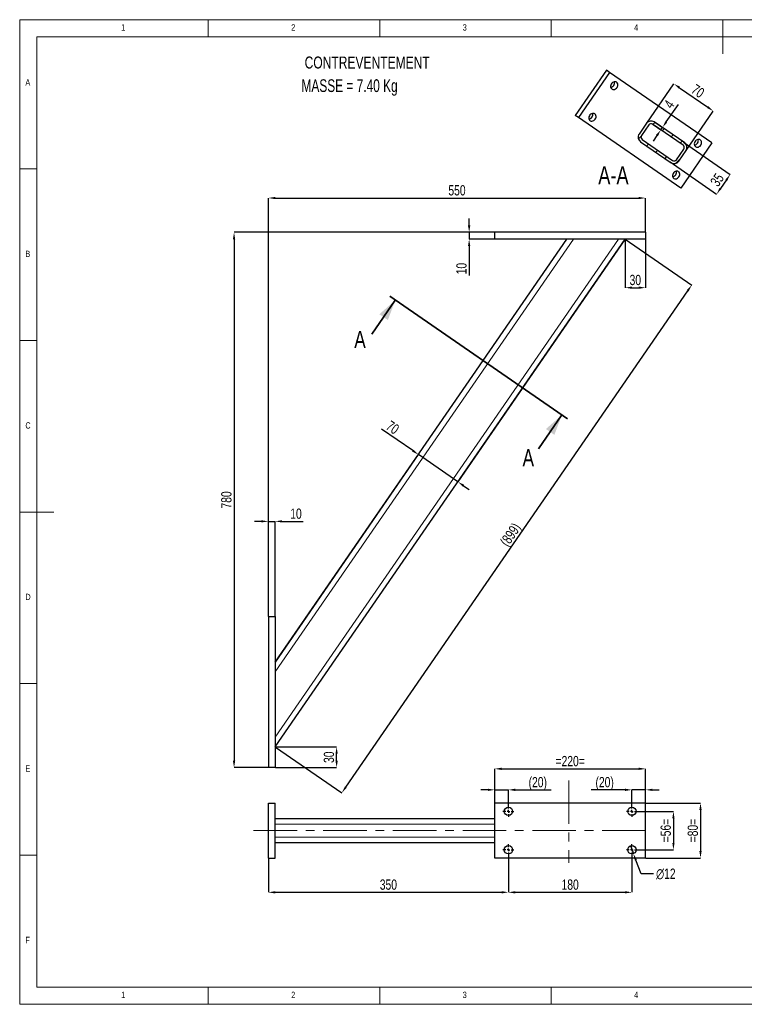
# Model space of a CAD drawing. Header units: millimetres. Extents: x 5 to 415, y 5 to 292.
# Tile 1 of 2: x 5 to 216, y 5 to 292. Entities that reach past the tile are written whole.
import ezdxf

# ---------------------------------------------------------------- set-up
doc = ezdxf.new("R2010")
doc.units = ezdxf.units.MM
doc.header["$PDSIZE"] = -1
doc.linetypes.add('CENTERX2', pattern=[20.32, 12.7, -2.54, 2.54, -2.54])
for name, color, linetype in [('COTES', 1, 'Continuous'), ('NOTES', 6, 'Continuous'), ('TRAIT-FINS', 9, 'Continuous'), ('TRAIT-MIXTES', 3, 'CENTERX2')]:
    doc.layers.add(name, color=color, linetype=linetype)
doc.layers.add('TRAIT-FORT', color=4, linetype='Continuous', lineweight=25)
doc.styles.add('SLDTEXTSTYLE0', font='TXT', dxfattribs={"width": 0.75})
doc.styles.add('SLDTEXTSTYLE4', font='TXT', dxfattribs={"width": 0.7})
doc.dimstyles.new('SLDDIMSTYLE0', dxfattribs={"dimtxt": 3, "dimasz": 2, "dimexe": 0, "dimexo": 0.0625, "dimgap": 0.75, "dimtad": 1, "dimlfac": 5, "dimrnd": 1e-09, "dimzin": 12, "dimdsep": 46, "dimtxsty": 'SLDTEXTSTYLE0', "dimsah": 1, "dimcen": 0.09, "dimadec": 0, "dimazin": 3, "dimtfac": 1, "dimtmove": 0, "dimatfit": 0, "dimfxl": 1, "dimfrac": 2, "dimtolj": 1, "dimtzin": 12, "dimarcsym": 0})
doc.dimstyles.new('SLDDIMSTYLE1', dxfattribs={"dimtxt": 3, "dimasz": 2, "dimexe": 0, "dimexo": 0.0625, "dimgap": 0.75, "dimtad": 1, "dimlfac": 5, "dimrnd": 1e-09, "dimzin": 12, "dimdsep": 46, "dimtxsty": 'SLDTEXTSTYLE0', "dimsah": 1, "dimcen": 0.09, "dimadec": 0, "dimazin": 3, "dimtfac": 1, "dimtofl": 0, "dimtmove": 0, "dimatfit": 3, "dimfxl": 1, "dimfrac": 2, "dimtolj": 1, "dimtzin": 12, "dimarcsym": 0})
doc.dimstyles.new('SLDDIMSTYLE2', dxfattribs={"dimtxt": 3, "dimasz": 2, "dimexe": 0, "dimexo": 0.0625, "dimgap": 0.75, "dimtad": 1, "dimdec": 0, "dimlfac": 5, "dimrnd": 1e-09, "dimzin": 12, "dimdsep": 46, "dimtxsty": 'SLDTEXTSTYLE0', "dimsah": 1, "dimcen": 0.09, "dimadec": 0, "dimazin": 3, "dimtfac": 1, "dimtdec": 0, "dimtofl": 0, "dimtmove": 0, "dimatfit": 3, "dimfxl": 1, "dimfrac": 2, "dimtolj": 1, "dimtzin": 12, "dimarcsym": 0})
doc.dimstyles.new('SLDDIMSTYLE3', dxfattribs={"dimtxt": 3, "dimasz": 2, "dimexe": 0, "dimexo": 0.0625, "dimgap": 0.75, "dimtad": 1, "dimdec": 0, "dimlfac": 5, "dimrnd": 1e-09, "dimzin": 12, "dimdsep": 46, "dimtxsty": 'SLDTEXTSTYLE0', "dimsah": 1, "dimcen": 0.09, "dimadec": 0, "dimazin": 3, "dimtfac": 1, "dimtdec": 0, "dimtmove": 0, "dimatfit": 0, "dimfxl": 1, "dimfrac": 2, "dimtolj": 1, "dimtzin": 12, "dimarcsym": 0})
doc.dimstyles.new('SLDDIMSTYLE4', dxfattribs={"dimtxt": 3, "dimasz": 2, "dimexe": 0, "dimexo": 0.0625, "dimgap": 0.75, "dimtad": 0, "dimtih": 1, "dimtoh": 1, "dimlfac": 5, "dimrnd": 1e-09, "dimzin": 12, "dimdsep": 46, "dimtxsty": 'SLDTEXTSTYLE0', "dimblk1": 'NONE', "dimsah": 1, "dimcen": 0, "dimadec": 0, "dimazin": 3, "dimtfac": 1, "dimtmove": 0, "dimatfit": 3, "dimldrblk": 'NONE', "dimfxl": 1, "dimfrac": 2, "dimtolj": 1, "dimtzin": 12, "dimarcsym": 0})

# ---------------------------------------------------------------- blocks, each defined once
blk = doc.blocks.new('_D')
at = {"layer": 'COTES', "color": 0, "lineweight": -2, "transparency": 16777216}
for p, q in [((75.5, 145.77), (73.5, 145.77)), ((77.5, 118.08), (77.5, 145.77)), ((77.5, 145.77), (79.5, 145.77)), ((79.5, 118.08), (79.5, 145.77)), ((81.5, 145.77), (87.63, 145.77))]:
    blk.add_line(p, q, dxfattribs=at)
at = {"layer": 'COTES', "color": 0, "transparency": 16777216}
for points in [[(75.5, 146.1), (75.5, 145.44), (77.5, 145.77)], [(81.5, 146.1), (81.5, 145.44), (79.5, 145.77)]]:
    blk.add_solid(points, dxfattribs=at)
at = {"layer": 'Defpoints', "color": 0, "transparency": 16777216}
for p in [(79.5, 145.77), (77.5, 118.02), (79.5, 118.02)]:
    blk.add_point(p, dxfattribs=at)
at = {"layer": 'COTES', "color": 0, "transparency": 16777216, "insert": (85.56, 149.52), "char_height": 3, "attachment_point": 2, "style": 'SLDTEXTSTYLE0'}
blk.add_mtext('\\A1;10', dxfattribs=at)
blk = doc.blocks.new('_D_1')
at = {"layer": 'COTES', "color": 0, "lineweight": -2, "transparency": 16777216}
for p, q in [((136.05, 232.02), (136.05, 234.02)), ((143.44, 230.02), (136.05, 230.02)), ((136.05, 230.02), (136.05, 228.02)), ((143.44, 228.02), (136.05, 228.02)), ((136.05, 226.02), (136.05, 217.39))]:
    blk.add_line(p, q, dxfattribs=at)
at = {"layer": 'COTES', "color": 0, "transparency": 16777216}
for points in [[(135.71, 232.02), (136.38, 232.02), (136.05, 230.02)], [(135.71, 226.02), (136.38, 226.02), (136.05, 228.02)]]:
    blk.add_solid(points, dxfattribs=at)
at = {"layer": 'Defpoints', "color": 0, "transparency": 16777216}
for p in [(143.5, 230.02), (136.05, 228.02), (143.5, 228.02)]:
    blk.add_point(p, dxfattribs=at)
at = {"layer": 'COTES', "color": 0, "transparency": 16777216, "insert": (132.3, 219.45), "char_height": 3, "attachment_point": 2, "rotation": 90, "style": 'SLDTEXTSTYLE0'}
blk.add_mtext('\\A1;10', dxfattribs=at)
blk = doc.blocks.new('_D_2')
at = {"layer": 'COTES', "color": 0, "lineweight": -2, "transparency": 16777216}
for p, q in [((77.5, 118.08), (77.5, 240.02)), ((79.5, 240.02), (185.5, 240.02)), ((187.5, 230.08), (187.5, 240.02))]:
    blk.add_line(p, q, dxfattribs=at)
at = {"layer": 'COTES', "color": 0, "transparency": 16777216}
for points in [[(79.5, 240.35), (79.5, 239.69), (77.5, 240.02)], [(185.5, 240.35), (185.5, 239.69), (187.5, 240.02)]]:
    blk.add_solid(points, dxfattribs=at)
at = {"layer": 'Defpoints', "color": 0, "transparency": 16777216}
for p in [(187.5, 240.02), (187.5, 230.02), (77.5, 118.02)]:
    blk.add_point(p, dxfattribs=at)
at = {"layer": 'COTES', "color": 0, "transparency": 16777216, "insert": (132.5, 243.77), "char_height": 3, "attachment_point": 2, "style": 'SLDTEXTSTYLE0'}
blk.add_mtext('\\A1;550', dxfattribs=at)
blk = doc.blocks.new('_D_3')
at = {"layer": 'COTES', "color": 0, "lineweight": -2, "transparency": 16777216}
for p, q in [((143.44, 230.02), (67.5, 230.02)), ((67.5, 228.02), (67.5, 76.02)), ((77.44, 74.02), (67.5, 74.02))]:
    blk.add_line(p, q, dxfattribs=at)
at = {"layer": 'COTES', "color": 0, "transparency": 16777216}
for points in [[(67.17, 228.02), (67.84, 228.02), (67.5, 230.02)], [(67.17, 76.02), (67.84, 76.02), (67.5, 74.02)]]:
    blk.add_solid(points, dxfattribs=at)
at = {"layer": 'Defpoints', "color": 0, "transparency": 16777216}
for p in [(143.5, 230.02), (67.5, 74.02), (77.5, 74.02)]:
    blk.add_point(p, dxfattribs=at)
at = {"layer": 'COTES', "color": 0, "transparency": 16777216, "insert": (63.75, 152.02), "char_height": 3, "attachment_point": 2, "rotation": 90, "style": 'SLDTEXTSTYLE0'}
blk.add_mtext('\\A1;780', dxfattribs=at)
blk = doc.blocks.new('_D_4')
at = {"layer": 'COTES', "color": 0, "lineweight": -2, "transparency": 16777216}
for p, q in [((181.55, 227.99), (200.93, 214.63)), ((100.07, 68.28), (199.8, 212.98)), ((79.55, 79.99), (98.93, 66.63))]:
    blk.add_line(p, q, dxfattribs=at)
at = {"layer": 'COTES', "color": 0, "transparency": 16777216}
for points in [[(199.52, 213.17), (200.07, 212.79), (200.93, 214.63)], [(99.79, 68.47), (100.34, 68.09), (98.93, 66.63)]]:
    blk.add_solid(points, dxfattribs=at)
at = {"layer": 'Defpoints', "color": 0, "transparency": 16777216}
for p in [(181.5, 228.02), (200.93, 214.63), (79.5, 80.02)]:
    blk.add_point(p, dxfattribs=at)
at = {"layer": 'COTES', "color": 0, "transparency": 16777216, "insert": (146.85, 142.76), "char_height": 3, "attachment_point": 2, "rotation": 55.4258, "style": 'SLDTEXTSTYLE0'}
blk.add_mtext('\\A1;(899)', dxfattribs=at)
blk = doc.blocks.new('_D_5')
at = {"layer": 'COTES', "color": 0, "lineweight": -2, "transparency": 16777216}
for p, q in [((181.5, 227.96), (181.5, 213.88)), ((187.5, 227.96), (187.5, 213.88)), ((183.5, 213.88), (185.5, 213.88))]:
    blk.add_line(p, q, dxfattribs=at)
at = {"layer": 'COTES', "color": 0, "transparency": 16777216}
for points in [[(183.5, 214.22), (183.5, 213.55), (181.5, 213.88)], [(185.5, 214.22), (185.5, 213.55), (187.5, 213.88)]]:
    blk.add_solid(points, dxfattribs=at)
at = {"layer": 'Defpoints', "color": 0, "transparency": 16777216}
for p in [(181.5, 228.02), (187.5, 228.02), (187.5, 213.88)]:
    blk.add_point(p, dxfattribs=at)
at = {"layer": 'COTES', "color": 0, "transparency": 16777216, "insert": (184.5, 217.63), "char_height": 3, "attachment_point": 2, "style": 'SLDTEXTSTYLE0'}
blk.add_mtext('\\A1;30', dxfattribs=at)
blk = doc.blocks.new('_D_6')
at = {"layer": 'COTES', "color": 0, "lineweight": -2, "transparency": 16777216}
for p, q in [((79.56, 80.02), (97.41, 80.02)), ((97.41, 76.02), (97.41, 78.02)), ((79.56, 74.02), (97.41, 74.02))]:
    blk.add_line(p, q, dxfattribs=at)
at = {"layer": 'COTES', "color": 0, "transparency": 16777216}
for points in [[(97.07, 78.02), (97.74, 78.02), (97.41, 80.02)], [(97.07, 76.02), (97.74, 76.02), (97.41, 74.02)]]:
    blk.add_solid(points, dxfattribs=at)
at = {"layer": 'Defpoints', "color": 0, "transparency": 16777216}
for p in [(79.5, 80.02), (97.41, 80.02), (79.5, 74.02)]:
    blk.add_point(p, dxfattribs=at)
at = {"layer": 'COTES', "color": 0, "transparency": 16777216, "insert": (93.66, 77.02), "char_height": 3, "attachment_point": 2, "rotation": 90, "style": 'SLDTEXTSTYLE0'}
blk.add_mtext('\\A1;30', dxfattribs=at)
blk = doc.blocks.new('_D_7')
at = {"layer": 'COTES', "color": 0, "lineweight": -2, "transparency": 16777216}
for p, q in [((181.47, 227.97), (132.76, 157.3)), ((119.59, 166.38), (110.46, 172.68)), ((79.54, 104.74), (121.24, 165.25)), ((132.76, 157.3), (121.24, 165.25)), ((134.41, 156.17), (136.06, 155.03))]:
    blk.add_line(p, q, dxfattribs=at)
at = {"layer": 'COTES', "color": 0, "transparency": 16777216}
for points in [[(119.78, 166.66), (119.4, 166.11), (121.24, 165.25)], [(134.6, 156.44), (134.22, 155.89), (132.76, 157.3)]]:
    blk.add_solid(points, dxfattribs=at)
at = {"layer": 'Defpoints', "color": 0, "transparency": 16777216}
for p in [(181.5, 228.02), (121.24, 165.25), (79.5, 104.69)]:
    blk.add_point(p, dxfattribs=at)
at = {"layer": 'COTES', "color": 0, "transparency": 16777216, "insert": (114.6, 174.38), "char_height": 3, "attachment_point": 2, "rotation": 325.4258, "style": 'SLDTEXTSTYLE0'}
blk.add_mtext('\\A1;70', dxfattribs=at)
blk = doc.blocks.new('_D_16')
at = {"layer": 'COTES', "color": 0, "lineweight": -2, "transparency": 16777216}
for p, q in [((77.5, 47.58), (77.5, 37.64)), ((147.5, 48.38), (147.5, 37.64)), ((79.5, 37.64), (145.5, 37.64))]:
    blk.add_line(p, q, dxfattribs=at)
at = {"layer": 'COTES', "color": 0, "transparency": 16777216}
for points in [[(79.5, 37.98), (79.5, 37.31), (77.5, 37.64)], [(145.5, 37.98), (145.5, 37.31), (147.5, 37.64)]]:
    blk.add_solid(points, dxfattribs=at)
at = {"layer": 'Defpoints', "color": 0, "transparency": 16777216}
for p in [(77.5, 47.64), (147.5, 48.44), (147.5, 37.64)]:
    blk.add_point(p, dxfattribs=at)
at = {"layer": 'COTES', "color": 0, "transparency": 16777216, "insert": (112.5, 41.39), "char_height": 3, "attachment_point": 2, "style": 'SLDTEXTSTYLE0'}
blk.add_mtext('\\A1;350', dxfattribs=at)
blk = doc.blocks.new('_D_17')
at = {"layer": 'COTES', "color": 0, "lineweight": -2, "transparency": 16777216}
for p, q in [((147.5, 48.38), (147.5, 37.64)), ((183.5, 48.38), (183.5, 37.64)), ((149.5, 37.64), (181.5, 37.64))]:
    blk.add_line(p, q, dxfattribs=at)
at = {"layer": 'COTES', "color": 0, "transparency": 16777216}
for points in [[(149.5, 37.98), (149.5, 37.31), (147.5, 37.64)], [(181.5, 37.98), (181.5, 37.31), (183.5, 37.64)]]:
    blk.add_solid(points, dxfattribs=at)
at = {"layer": 'Defpoints', "color": 0, "transparency": 16777216}
for p in [(147.5, 48.44), (183.5, 48.44), (183.5, 37.64)]:
    blk.add_point(p, dxfattribs=at)
at = {"layer": 'COTES', "color": 0, "transparency": 16777216, "insert": (165.5, 41.39), "char_height": 3, "attachment_point": 2, "style": 'SLDTEXTSTYLE0'}
blk.add_mtext('\\A1;180', dxfattribs=at)
blk = doc.blocks.new('_D_18')
at = {"layer": 'COTES', "color": 0, "lineweight": -2, "transparency": 16777216}
for p, q in [((143.5, 63.71), (143.5, 73.64)), ((145.5, 73.64), (185.5, 73.64)), ((187.5, 63.71), (187.5, 73.64))]:
    blk.add_line(p, q, dxfattribs=at)
at = {"layer": 'COTES', "color": 0, "transparency": 16777216}
for points in [[(145.5, 73.98), (145.5, 73.31), (143.5, 73.64)], [(185.5, 73.98), (185.5, 73.31), (187.5, 73.64)]]:
    blk.add_solid(points, dxfattribs=at)
at = {"layer": 'Defpoints', "color": 0, "transparency": 16777216}
for p in [(187.5, 73.64), (143.5, 63.64), (187.5, 63.64)]:
    blk.add_point(p, dxfattribs=at)
at = {"layer": 'COTES', "color": 0, "transparency": 16777216, "insert": (165.5, 77.39), "char_height": 3, "attachment_point": 2, "style": 'SLDTEXTSTYLE0'}
blk.add_mtext('\\A1;=220=', dxfattribs=at)
blk = doc.blocks.new('_D_19')
at = {"layer": 'COTES', "color": 0, "lineweight": -2, "transparency": 16777216}
for p, q in [((185.16, 61.24), (195.61, 61.24)), ((195.61, 59.24), (195.61, 52.04)), ((185.16, 50.04), (195.61, 50.04))]:
    blk.add_line(p, q, dxfattribs=at)
at = {"layer": 'COTES', "color": 0, "transparency": 16777216}
for points in [[(195.28, 59.24), (195.94, 59.24), (195.61, 61.24)], [(195.28, 52.04), (195.94, 52.04), (195.61, 50.04)]]:
    blk.add_solid(points, dxfattribs=at)
at = {"layer": 'Defpoints', "color": 0, "transparency": 16777216}
for p in [(185.1, 61.24), (185.1, 50.04), (195.61, 50.04)]:
    blk.add_point(p, dxfattribs=at)
at = {"layer": 'COTES', "color": 0, "transparency": 16777216, "insert": (191.86, 55.64), "char_height": 3, "attachment_point": 2, "rotation": 90, "style": 'SLDTEXTSTYLE0'}
blk.add_mtext('\\A1;=56=', dxfattribs=at)
blk = doc.blocks.new('_D_20')
at = {"layer": 'COTES', "color": 0, "lineweight": -2, "transparency": 16777216}
for p, q in [((187.56, 63.64), (203.5, 63.64)), ((203.5, 61.64), (203.5, 49.64)), ((187.56, 47.64), (203.5, 47.64))]:
    blk.add_line(p, q, dxfattribs=at)
at = {"layer": 'COTES', "color": 0, "transparency": 16777216}
for points in [[(203.17, 61.64), (203.84, 61.64), (203.5, 63.64)], [(203.17, 49.64), (203.84, 49.64), (203.5, 47.64)]]:
    blk.add_solid(points, dxfattribs=at)
at = {"layer": 'Defpoints', "color": 0, "transparency": 16777216}
for p in [(187.5, 63.64), (187.5, 47.64), (203.5, 47.64)]:
    blk.add_point(p, dxfattribs=at)
at = {"layer": 'COTES', "color": 0, "transparency": 16777216, "insert": (199.75, 55.64), "char_height": 3, "attachment_point": 2, "rotation": 90, "style": 'SLDTEXTSTYLE0'}
blk.add_mtext('\\A1;=80=', dxfattribs=at)
blk = doc.blocks.new('_D_21')
at = {"layer": 'COTES', "color": 0, "lineweight": -2, "transparency": 16777216}
for p, q in [((183.07, 51.16), (183.93, 48.92)), ((186.18, 43.07), (184.65, 47.06)), ((189.81, 43.07), (186.18, 43.07))]:
    blk.add_line(p, q, dxfattribs=at)
at = {"layer": 'COTES', "color": 0, "transparency": 16777216}
blk.add_solid([(184.96, 47.18), (184.34, 46.94), (183.93, 48.92)], dxfattribs=at)
at = {"layer": 'Defpoints', "color": 0, "transparency": 16777216}
for p in [(183.07, 51.16), (183.93, 48.92)]:
    blk.add_point(p, dxfattribs=at)
at = {"layer": 'COTES', "color": 0, "transparency": 16777216, "insert": (190.56, 44.57), "char_height": 3, "attachment_point": 1, "style": 'SLDTEXTSTYLE0'}
blk.add_mtext('\\A1;∅12', dxfattribs=at)
blk = doc.blocks.new('_None')
blk = doc.blocks.new('_D_22')
at = {"layer": 'COTES', "color": 0, "lineweight": -2, "transparency": 16777216}
for p, q in [((181.5, 67.51), (171.63, 67.51)), ((183.5, 62.91), (183.5, 67.51)), ((187.5, 67.51), (183.5, 67.51)), ((187.5, 63.71), (187.5, 67.51)), ((189.5, 67.51), (191.5, 67.51))]:
    blk.add_line(p, q, dxfattribs=at)
at = {"layer": 'COTES', "color": 0, "transparency": 16777216}
for points in [[(181.5, 67.85), (181.5, 67.18), (183.5, 67.51)], [(189.5, 67.85), (189.5, 67.18), (187.5, 67.51)]]:
    blk.add_solid(points, dxfattribs=at)
at = {"layer": 'Defpoints', "color": 0, "transparency": 16777216}
for p in [(187.5, 67.51), (187.5, 63.64), (183.5, 62.84)]:
    blk.add_point(p, dxfattribs=at)
at = {"layer": 'COTES', "color": 0, "transparency": 16777216, "insert": (175.56, 71.26), "char_height": 3, "attachment_point": 2, "style": 'SLDTEXTSTYLE0'}
blk.add_mtext('\\A1;(20)', dxfattribs=at)
blk = doc.blocks.new('_D_23')
at = {"layer": 'COTES', "color": 0, "lineweight": -2, "transparency": 16777216}
for p, q in [((141.5, 67.51), (139.5, 67.51)), ((143.5, 63.71), (143.5, 67.51)), ((143.5, 67.51), (147.5, 67.51)), ((147.5, 62.91), (147.5, 67.51)), ((149.5, 67.51), (160, 67.51))]:
    blk.add_line(p, q, dxfattribs=at)
at = {"layer": 'COTES', "color": 0, "transparency": 16777216}
for points in [[(141.5, 67.85), (141.5, 67.18), (143.5, 67.51)], [(149.5, 67.85), (149.5, 67.18), (147.5, 67.51)]]:
    blk.add_solid(points, dxfattribs=at)
at = {"layer": 'Defpoints', "color": 0, "transparency": 16777216}
for p in [(143.5, 67.51), (143.5, 63.64), (147.5, 62.84)]:
    blk.add_point(p, dxfattribs=at)
at = {"layer": 'COTES', "color": 0, "transparency": 16777216, "insert": (156.06, 71.26), "char_height": 3, "attachment_point": 2, "style": 'SLDTEXTSTYLE0'}
blk.add_mtext('\\A1;(20)', dxfattribs=at)
blk = doc.blocks.new('SW_CENTERMARKSYMBOL_4')
at = {"layer": 'TRAIT-MIXTES', "color": 0}
for p, q in [((-0.8, 0), (-1.6, 0)), ((0, 0), (-0.4, 0)), ((0, 0.8), (0, 1.6)), ((0, 0), (0, 0.4)), ((0, 0), (0, -0.4)), ((0, 0), (0.4, 0)), ((0.8, 0), (1.6, 0)), ((0, -0.8), (0, -1.6))]:
    blk.add_line(p, q, dxfattribs=at)
blk = doc.blocks.new('SW_CENTERMARKSYMBOL_5')
at = {"layer": 'TRAIT-MIXTES', "color": 0}
for p, q in [((-0.8, 0), (-1.6, 0)), ((0, 0), (-0.4, 0)), ((0, 0.8), (0, 1.6)), ((0, 0), (0, 0.4)), ((0, 0), (0, -0.4)), ((0, 0), (0.4, 0)), ((0.8, 0), (1.6, 0)), ((0, -0.8), (0, -1.6))]:
    blk.add_line(p, q, dxfattribs=at)
blk = doc.blocks.new('SW_CENTERMARKSYMBOL_6')
at = {"layer": 'TRAIT-MIXTES', "color": 0}
for p, q in [((-0.8, 0), (-1.6, 0)), ((0, 0), (-0.4, 0)), ((0, 0.8), (0, 1.6)), ((0, 0), (0, 0.4)), ((0, 0), (0, -0.4)), ((0, 0), (0.4, 0)), ((0.8, 0), (1.6, 0)), ((0, -0.8), (0, -1.6))]:
    blk.add_line(p, q, dxfattribs=at)
blk = doc.blocks.new('SW_CENTERMARKSYMBOL_7')
at = {"layer": 'TRAIT-MIXTES', "color": 0}
for p, q in [((-0.8, 0), (-1.6, 0)), ((0, 0), (-0.4, 0)), ((0, 0.8), (0, 1.6)), ((0, 0), (0, 0.4)), ((0, 0), (0, -0.4)), ((0, 0), (0.4, 0)), ((0.8, 0), (1.6, 0)), ((0, -0.8), (0, -1.6))]:
    blk.add_line(p, q, dxfattribs=at)
blk = doc.blocks.new('_D_24')
at = {"layer": 'COTES', "color": 0, "lineweight": -2, "transparency": 16777216}
for p, q in [((198.59, 256.29), (212.18, 246.92)), ((194.62, 250.52), (208.21, 241.16)), ((211.04, 245.28), (209.34, 242.81))]:
    blk.add_line(p, q, dxfattribs=at)
at = {"layer": 'COTES', "color": 0, "transparency": 16777216}
for points in [[(210.77, 245.46), (211.32, 245.09), (212.18, 246.92)], [(209.07, 242.99), (209.61, 242.62), (208.21, 241.16)]]:
    blk.add_solid(points, dxfattribs=at)
at = {"layer": 'Defpoints', "color": 0, "transparency": 16777216}
for p in [(198.54, 256.32), (194.57, 250.56), (208.21, 241.16)]:
    blk.add_point(p, dxfattribs=at)
at = {"layer": 'COTES', "color": 0, "transparency": 16777216, "insert": (207.1, 246.17), "char_height": 3, "attachment_point": 2, "rotation": 55.4258, "style": 'SLDTEXTSTYLE0'}
blk.add_mtext('\\A1;35', dxfattribs=at)
blk = doc.blocks.new('_D_25')
at = {"layer": 'COTES', "color": 0, "lineweight": -2, "transparency": 16777216}
for p, q in [((193.54, 262.2), (197.06, 267.31)), ((189.72, 261.43), (191.95, 259.89)), ((190.17, 262.09), (192.4, 260.55)), ((191.95, 259.89), (192.4, 260.55)), ((190.81, 258.24), (189.68, 256.6))]:
    blk.add_line(p, q, dxfattribs=at)
at = {"layer": 'COTES', "color": 0, "transparency": 16777216}
for points in [[(193.26, 262.39), (193.81, 262.01), (192.4, 260.55)], [(190.54, 258.43), (191.09, 258.06), (191.95, 259.89)]]:
    blk.add_solid(points, dxfattribs=at)
at = {"layer": 'Defpoints', "color": 0, "transparency": 16777216}
for p in [(189.67, 261.46), (190.12, 262.12), (192.4, 260.55)]:
    blk.add_point(p, dxfattribs=at)
at = {"layer": 'COTES', "color": 0, "transparency": 16777216, "insert": (193.12, 268.2), "char_height": 3, "attachment_point": 2, "rotation": 55.4258, "style": 'SLDTEXTSTYLE0'}
blk.add_mtext('\\A1;4', dxfattribs=at)
blk = doc.blocks.new('_D_26')
at = {"layer": 'COTES', "color": 0, "lineweight": -2, "transparency": 16777216}
for p, q in [((187.81, 261.85), (195.72, 273.32)), ((197.36, 272.18), (205.6, 266.51)), ((199.34, 253.9), (207.24, 265.37))]:
    blk.add_line(p, q, dxfattribs=at)
at = {"layer": 'COTES', "color": 0, "transparency": 16777216}
for points in [[(197.55, 272.46), (197.17, 271.91), (195.72, 273.32)], [(205.79, 266.78), (205.41, 266.23), (207.24, 265.37)]]:
    blk.add_solid(points, dxfattribs=at)
at = {"layer": 'Defpoints', "color": 0, "transparency": 16777216}
for p in [(207.24, 265.37), (187.78, 261.8), (199.3, 253.85)]:
    blk.add_point(p, dxfattribs=at)
at = {"layer": 'COTES', "color": 0, "transparency": 16777216, "insert": (203.61, 272.43), "char_height": 3, "attachment_point": 2, "rotation": 325.4258, "style": 'SLDTEXTSTYLE0'}
blk.add_mtext('\\A1;70', dxfattribs=at)

msp = doc.modelspace()

# ---------------------------------------------------------------- hatches: boundary and pattern name
at = {"layer": 'TRAIT-FINS'}
h = msp.add_hatch(dxfattribs=at)
h.set_pattern_fill('ANSI31', color=256, angle=3e-322, style=0)
edge = h.paths.add_edge_path(flags=0)
edge.add_arc((197.9862, 254.7597), 1.6, 325.425809, 415.425809)
edge.add_line((198.8942, 256.0771), (190.0015, 262.2058))
edge.add_arc((189.0936, 260.8884), 1.6, 55.425809, 145.425809)
edge.add_line((187.7761, 261.7964), (185.6197, 258.6675))
edge.add_arc((186.9372, 257.7595), 1.6, 145.425809, 235.425809)
edge.add_line((186.0292, 256.4421), (194.9218, 250.3134))
edge.add_arc((195.8298, 251.6308), 1.6, 235.425809, 325.425809)
edge.add_line((197.1472, 250.7228), (199.3036, 253.8517))
edge = h.paths.add_edge_path(flags=0)
edge.add_arc((189.0936, 260.8884), 0.8, 55.425809, 145.425809, ccw=False)
edge.add_line((189.5475, 261.5471), (198.4402, 255.4184))
edge.add_arc((197.9862, 254.7597), 0.8, -34.574191, 55.425809, ccw=False)
edge.add_line((198.6449, 254.3057), (196.4885, 251.1768))
edge.add_arc((195.8298, 251.6308), 0.8, 235.425809, 325.425809, ccw=False)
edge.add_line((195.3758, 250.9721), (186.4832, 257.1008))
edge.add_arc((186.9372, 257.7595), 0.8, 145.425809, 235.425809, ccw=False)
edge.add_line((186.2785, 258.2135), (188.4348, 261.3424))

# ---------------------------------------------------------------- linework, layer by layer
at = {"lineweight": 18}
for p, q in [((415, 292), (5, 292)), ((5, 292), (5, 5)), ((60, 287), (60, 292)), ((110, 292), (110, 287)), ((160, 287), (160, 292)), ((210, 292), (210, 282)), ((410, 287), (10, 287)), ((10, 287), (10, 10)), ((10, 248.5), (5, 248.5)), ((5, 198.5), (10, 198.5)), ((5, 148.5), (15, 148.5)), ((5, 98.5), (10, 98.5)), ((10, 48.5), (5, 48.5)), ((10, 10), (410, 10)), ((60, 5), (60, 10)), ((110, 10), (110, 5)), ((160, 5), (160, 10)), ((5, 5), (415, 5))]:
    msp.add_line(p, q, dxfattribs=at)
at = {"lineweight": 35}
for p, q in [((107.7133, 200.3605), (114.523, 210.2412)), ((112.8762, 211.3762), (164.7216, 175.6449)), ((156.2651, 166.8992), (163.0748, 176.7799))]:
    msp.add_line(p, q, dxfattribs=at)
for points in [[(114.523, 210.2412), (109.8831, 206.1521), (112.3533, 204.4497)], [(163.0748, 176.7799), (158.4348, 172.6907), (160.905, 170.9883)]]:
    msp.add_solid(points, dxfattribs=at)
at = {"layer": 'TRAIT-FINS', "lineweight": 18}
for p, q in [((79.5018, 101.8729), (166.4421, 228.0216)), ((79.5018, 82.8412), (179.5586, 228.0216)), ((79.5018, 57.5429), (143.5018, 57.5429)), ((79.5018, 53.7429), (143.5018, 53.7429))]:
    msp.add_line(p, q, dxfattribs=at)
at = {"layer": 'TRAIT-FORT', "lineweight": 25}
for p, q in [((176.0677, 277.2741), (166.9881, 264.0998)), ((177.0022, 276.63), (167.9226, 263.4558)), ((177.0022, 276.63), (176.0677, 277.2741)), ((206.8331, 256.0709), (177.0022, 276.63)), ((167.9226, 263.4558), (166.9881, 264.0998)), ((197.7535, 242.8966), (167.9226, 263.4558)), ((187.7761, 261.7964), (185.6197, 258.6675)), ((188.4348, 261.3424), (186.2785, 258.2135)), ((198.4402, 255.4184), (189.5475, 261.5471)), ((198.8942, 256.0771), (190.0015, 262.2058)), ((186.0292, 256.4421), (194.9218, 250.3134)), ((186.4832, 257.1008), (195.3758, 250.9721)), ((206.8331, 256.0709), (197.7535, 242.8966)), ((196.4885, 251.1768), (198.6449, 254.3057)), ((197.1472, 250.7228), (199.3036, 253.8517)), ((143.5018, 228.0216), (143.5018, 230.0216)), ((187.5018, 230.0216), (143.5018, 230.0216)), ((187.5018, 230.0216), (187.5018, 228.0216)), ((79.5018, 104.6924), (164.499, 228.0216)), ((79.5018, 80.0216), (181.5018, 228.0216)), ((187.5018, 228.0216), (143.5018, 228.0216)), ((77.5018, 118.0216), (79.5018, 118.0216)), ((77.5018, 118.0216), (77.5018, 74.0216)), ((79.5018, 118.0216), (79.5018, 74.0216)), ((79.5018, 74.0216), (77.5018, 74.0216)), ((77.5018, 63.6429), (79.5018, 63.6429)), ((77.5018, 47.6429), (77.5018, 63.6429)), ((79.5018, 47.6429), (79.5018, 63.6429)), ((143.5018, 47.6429), (143.5018, 63.6429)), ((187.5018, 63.6429), (143.5018, 63.6429)), ((187.5018, 47.6429), (187.5018, 63.6429)), ((79.5018, 59.1429), (143.5018, 59.1429)), ((79.5018, 52.1429), (143.5018, 52.1429)), ((77.5018, 47.6429), (79.5018, 47.6429)), ((187.5018, 47.6429), (143.5018, 47.6429))]:
    msp.add_line(p, q, dxfattribs=at)
at = {"layer": 'TRAIT-FORT', "lineweight": 25, "flags": 128}
for points in [[(179.1657, 272.2242), (179.3095, 272.4875), (179.3931, 272.7695), (179.4114, 273.0525), (179.363, 273.3187), (179.2512, 273.5513), (179.0828, 273.7358), (178.8686, 273.8605), (178.6219, 273.9176), (178.3582, 273.9036), (178.0942, 273.8193), (177.8464, 273.6699), (177.6303, 273.465), (177.4596, 273.2173), (177.345, 272.9425), (177.2937, 272.6577), (177.3089, 272.381), (177.3896, 272.1296), (177.5308, 271.9194), (177.7236, 271.7635), (177.9559, 271.6719), (178.2131, 271.6502), (178.4791, 271.6998), (178.737, 271.8175), (178.9708, 271.9961), (179.1657, 272.2242)], [(172.81, 263.0022), (172.9538, 263.2655), (173.0374, 263.5475), (173.0557, 263.8305), (173.0073, 264.0967), (172.8955, 264.3293), (172.7272, 264.5138), (172.5129, 264.6385), (172.2662, 264.6957), (172.0025, 264.6816), (171.7385, 264.5973), (171.4907, 264.4479), (171.2746, 264.243), (171.1039, 263.9953), (170.9893, 263.7205), (170.938, 263.4357), (170.9532, 263.159), (171.0339, 262.9076), (171.1751, 262.6974), (171.3679, 262.5416), (171.6002, 262.4499), (171.8574, 262.4282), (172.1234, 262.4778), (172.3813, 262.5955), (172.6151, 262.7741), (172.81, 263.0022)], [(203.5728, 255.4031), (203.7166, 255.6664), (203.8002, 255.9484), (203.8184, 256.2314), (203.7701, 256.4976), (203.6583, 256.7302), (203.4899, 256.9147), (203.2757, 257.0394), (203.029, 257.0965), (202.7653, 257.0825), (202.5013, 256.9982), (202.2535, 256.8488), (202.0374, 256.6439), (201.8667, 256.3962), (201.7521, 256.1214), (201.7008, 255.8366), (201.7159, 255.5599), (201.7967, 255.3085), (201.9379, 255.0983), (202.1307, 254.9425), (202.363, 254.8508), (202.6202, 254.8291), (202.8861, 254.8787), (203.1441, 254.9964), (203.3779, 255.175), (203.5728, 255.4031)], [(197.2171, 246.1811), (197.3609, 246.4444), (197.4445, 246.7264), (197.4627, 247.0094), (197.4144, 247.2756), (197.3026, 247.5082), (197.1342, 247.6927), (196.92, 247.8174), (196.6733, 247.8746), (196.4096, 247.8605), (196.1456, 247.7762), (195.8978, 247.6268), (195.6817, 247.4219), (195.511, 247.1742), (195.3964, 246.8994), (195.3451, 246.6146), (195.3602, 246.3379), (195.441, 246.0865), (195.5822, 245.8763), (195.775, 245.7205), (196.0073, 245.6288), (196.2645, 245.6071), (196.5304, 245.6567), (196.7884, 245.7744), (197.0222, 245.953), (197.2171, 246.1811)]]:
    msp.add_lwpolyline(points, dxfattribs=at)
at = {"layer": 'TRAIT-FORT', "lineweight": 25}
for centre in [(147.5018, 61.2429), (183.5018, 61.2429), (147.5018, 50.0429), (183.5018, 50.0429)]:
    msp.add_circle(centre, 1.2, dxfattribs=at)
for centre, radius, start, end in [((177.1394, 273.6207), 1.3359, 278.091084, 12.760533), ((170.7837, 264.3987), 1.3359, 278.091084, 12.760533), ((189.0936, 260.8884), 1.6, 55.425809, 145.425809), ((189.0936, 260.8884), 0.8, 55.425809, 145.425809), ((186.9372, 257.7595), 1.6, 145.425809, 235.425809), ((186.9372, 257.7595), 0.8, 145.425809, 235.425809), ((197.9862, 254.7597), 1.6, 325.425809, 55.425809), ((201.5465, 256.7996), 1.3359, 278.091084, 12.760533), ((197.9862, 254.7597), 0.8, 325.425809, 55.425809), ((195.8298, 251.6308), 1.6, 235.425809, 325.425809), ((195.8298, 251.6308), 0.8, 235.425809, 325.425809), ((195.1908, 247.5776), 1.3359, 278.091084, 12.760533)]:
    msp.add_arc(centre, radius, start, end, dxfattribs=at)
at = {"layer": 'TRAIT-MIXTES', "lineweight": 18}
for p, q in [((165.1261, 70.284), (165.1261, 46.19)), ((187.5018, 55.6429), (70.8361, 55.6429))]:
    msp.add_line(p, q, dxfattribs=at)

# ---------------------------------------------------------------- block references
at = {"layer": 'TRAIT-MIXTES'}
for name, p in [('SW_CENTERMARKSYMBOL_7', (147.5018, 61.2429)), ('SW_CENTERMARKSYMBOL_5', (183.5018, 61.2429)), ('SW_CENTERMARKSYMBOL_6', (147.5018, 50.0429)), ('SW_CENTERMARKSYMBOL_4', (183.5018, 50.0429))]:
    msp.add_blockref(name, p, dxfattribs=at)

# ---------------------------------------------------------------- texts
at = {"char_height": 5, "attachment_point": 1, "style": 'SLDTEXTSTYLE0'}
for insert in [(102.5501, 201.3053), (151.6234, 166.821)]:
    msp.add_mtext('A', dxfattribs=dict(at, insert=insert))
at = {"layer": 'NOTES'}
for s, insert, char_height, attachment_point, style in [('1', (34.5833, 290.668), 1.8521, 1, 'SLDTEXTSTYLE0'), ('2', (84.1667, 290.668), 1.8521, 1, 'SLDTEXTSTYLE0'), ('3', (134.1667, 290.668), 1.8521, 1, 'SLDTEXTSTYLE0'), ('4', (184.1667, 290.668), 1.8521, 1, 'SLDTEXTSTYLE0'), ('CONTREVENTEMENT', (106.3193, 281.2698), 3.5, 2, 'SLDTEXTSTYLE0'), ('A', (6.6667, 274.668), 1.8521, 1, 'SLDTEXTSTYLE0'), ('MASSE = 7.40 Kg', (87.1626, 274.6261), 3.704167, 1, 'SLDTEXTSTYLE4'), ('A-A', (178.1153, 249.3036), 5.29167, 2, 'SLDTEXTSTYLE0'), ('B', (6.6667, 224.668), 1.8521, 1, 'SLDTEXTSTYLE0'), ('C', (6.6667, 174.668), 1.8521, 1, 'SLDTEXTSTYLE0'), ('D', (6.6667, 124.668), 1.8521, 1, 'SLDTEXTSTYLE0'), ('E', (6.6667, 74.668), 1.8521, 1, 'SLDTEXTSTYLE0'), ('F', (6.6667, 24.668), 1.8521, 1, 'SLDTEXTSTYLE0'), ('1', (34.5833, 8.668), 1.8521, 1, 'SLDTEXTSTYLE0'), ('2', (84.1667, 8.668), 1.8521, 1, 'SLDTEXTSTYLE0'), ('3', (134.1667, 8.668), 1.8521, 1, 'SLDTEXTSTYLE0'), ('4', (184.1667, 8.668), 1.8521, 1, 'SLDTEXTSTYLE0')]:
    msp.add_mtext(s, dxfattribs=dict(at, insert=insert, char_height=char_height, attachment_point=attachment_point, style=style))

# ---------------------------------------------------------------- dimensions: what is measured, and where the dimension line sits
at = {"layer": 'COTES'}
for base, p1, p2, angle, dimstyle, picture, middle in [((207.2442, 265.3734), (187.7761, 261.7964), (199.3036, 253.8517), 325.425809, 'SLDDIMSTYLE1', '_D_26', (201.4805, 269.3457)), ((192.4038, 260.5502), (189.6682, 261.4639), (190.1222, 262.1227), 55.425809, 'SLDDIMSTYLE0', '_D_25', (196.2123, 266.0762)), ((208.2054, 241.1585), (198.539, 256.3219), (194.5666, 250.5582), 55.425809, 'SLDDIMSTYLE0', '_D_24', (210.1916, 244.0404)), ((136.0482, 228.0216), (143.5018, 230.0216), (143.5018, 228.0216), 90, 'SLDDIMSTYLE0', '_D_1', (136.0482, 219.4519)), ((67.5018, 74.0216), (143.5018, 230.0216), (77.5018, 74.0216), 90, 'SLDDIMSTYLE1', '_D_3', (67.5018, 152.0216)), ((121.2364, 165.2484), (181.5018, 228.0216), (79.5018, 104.6924), 325.425809, 'SLDDIMSTYLE0', '_D_7', (112.4675, 171.2918)), ((97.4079, 80.0216), (79.5018, 74.0216), (79.5018, 80.0216), 90, 'SLDDIMSTYLE0', '_D_6', (97.4079, 77.0216))]:
    dim = msp.add_linear_dim(base=base, p1=p1, p2=p2, angle=angle, dimstyle=dimstyle, dxfattribs=at)
    dim.commit()
    dim.dimension.update_dxf_attribs({"geometry": picture, "text_midpoint": middle, "dimtype": 160})
for base, p1, p2, dimstyle, picture, middle in [((187.5018, 240.0216), (77.5018, 118.0216), (187.5018, 230.0216), 'SLDDIMSTYLE1', '_D_2', (132.5018, 240.0216)), ((187.5018, 213.8822), (181.5018, 228.0216), (187.5018, 228.0216), 'SLDDIMSTYLE3', '_D_5', (184.5018, 213.8822)), ((79.5018, 145.7707), (77.5018, 118.0216), (79.5018, 118.0216), 'SLDDIMSTYLE0', '_D', (85.5643, 145.7707)), ((147.5018, 37.6429), (77.5018, 47.6429), (147.5018, 48.4429), 'SLDDIMSTYLE1', '_D_16', (112.5018, 37.6429)), ((183.5018, 37.6429), (147.5018, 48.4429), (183.5018, 48.4429), 'SLDDIMSTYLE1', '_D_17', (165.5018, 37.6429))]:
    dim = msp.add_linear_dim(base=base, p1=p1, p2=p2, dimstyle=dimstyle, dxfattribs=at)
    dim.commit()
    dim.dimension.update_dxf_attribs({"geometry": picture, "text_midpoint": middle, "dimtype": 160})
for base, p1, p2, angle, text, dimstyle, picture, middle in [((200.9328, 214.63), (79.5018, 80.0216), (181.5018, 228.0216), 55.425809, '(<>)', 'SLDDIMSTYLE2', '_D_4', (149.9328, 140.63)), ((203.5018, 47.6429), (187.5018, 63.6429), (187.5018, 47.6429), 90, '=<>=', 'SLDDIMSTYLE1', '_D_20', (203.5018, 55.6429)), ((195.6115, 50.0429), (185.1018, 61.2429), (185.1018, 50.0429), 90, '=<>=', 'SLDDIMSTYLE1', '_D_19', (195.6115, 55.6429))]:
    dim = msp.add_linear_dim(base=base, p1=p1, p2=p2, angle=angle, text=text, dimstyle=dimstyle, dxfattribs=at)
    dim.commit()
    dim.dimension.update_dxf_attribs({"geometry": picture, "text_midpoint": middle, "dimtype": 160})
for base, p1, p2, text, dimstyle, picture, middle in [((187.5018, 73.6429), (143.5018, 63.6429), (187.5018, 63.6429), '=<>=', 'SLDDIMSTYLE1', '_D_18', (165.5018, 73.6429)), ((143.5018, 67.5149), (147.5018, 62.8429), (143.5018, 63.6429), '(<>)', 'SLDDIMSTYLE0', '_D_23', (156.0636, 67.5149)), ((187.5018, 67.5149), (183.5018, 62.8429), (187.5018, 63.6429), '(<>)', 'SLDDIMSTYLE0', '_D_22', (175.5643, 67.5149))]:
    dim = msp.add_linear_dim(base=base, p1=p1, p2=p2, text=text, dimstyle=dimstyle, dxfattribs=at)
    dim.commit()
    dim.dimension.update_dxf_attribs({"geometry": picture, "text_midpoint": middle, "dimtype": 160})
dim = msp.add_diameter_dim_2p(p1=(183.0709, 51.1628), p2=(183.9327, 48.9229), dimstyle='SLDDIMSTYLE4', dxfattribs=at)
dim.commit()
dim.dimension.update_dxf_attribs({"geometry": '_D_21', "text_midpoint": (193.1878, 43.0746), "dimtype": 163})

doc.saveas('drawing.dxf')
